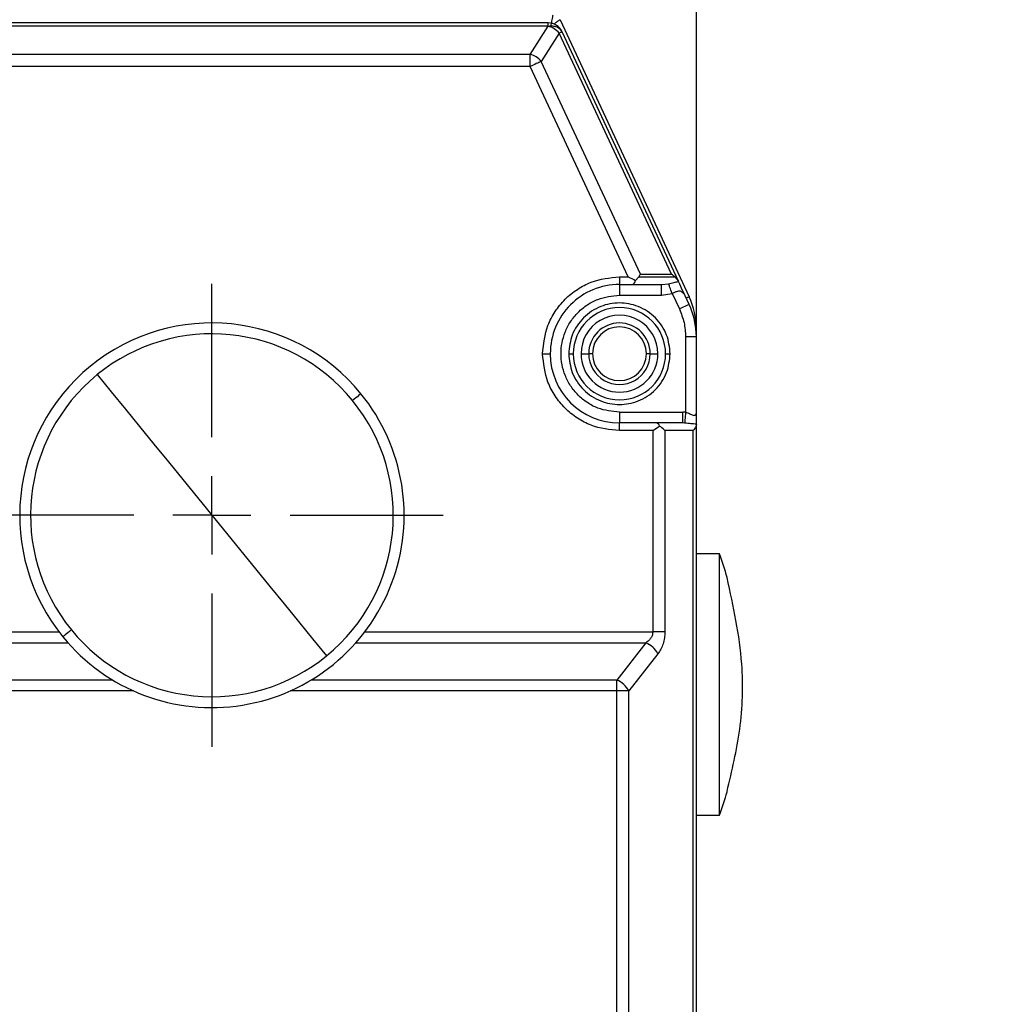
# Model space of a CAD drawing. Header units: millimetres. Extents: x 19 to 819, y 19 to 629.
# Tile 5 of 26: x 222 to 286, y 322 to 386. Entities that reach past the tile are written whole.
import ezdxf

# ---------------------------------------------------------------- set-up
doc = ezdxf.new("R2010")
doc.units = ezdxf.units.MM
doc.header["$LTSCALE"] = 3
doc.linetypes.add('CENTERX2', pattern=[20.32, 12.7, -2.54, 2.54, -2.54])
doc.layers.add('CENTER', color=40, linetype='CENTERX2')
doc.layers.add('DIMENSIONS', color=140, linetype='Continuous', lineweight=25)
doc.styles.add('SLDTEXTSTYLE0', font='TXT', dxfattribs={"width": 0.7})
doc.dimstyles.new('SLDDIMSTYLE1', dxfattribs={"dimtxt": 6.474023, "dimasz": 9.906, "dimexe": 0, "dimexo": 0.0625, "dimgap": 1.618506, "dimtad": 0, "dimtih": 1, "dimtoh": 1, "dimrnd": 1e-09, "dimzin": 4, "dimdsep": 46, "dimtxsty": 'SLDTEXTSTYLE0', "dimsah": 1, "dimcen": 0.09, "dimadec": 0, "dimazin": 1, "dimtfac": 1, "dimtmove": 0, "dimatfit": 0, "dimfxl": 0, "dimfrac": 2, "dimtolj": 1, "dimtzin": 12, "dimarcsym": 0})

# ---------------------------------------------------------------- blocks, each defined once
blk = doc.blocks.new('_D_5')
at = {"layer": 'DIMENSIONS'}
for p, q in [((203.457, 363.091), (203.457, 570.251)), ((266.457, 363.091), (266.457, 570.251)), ((203.457, 560.726), (184.407, 560.726)), ((227.206, 560.726), (225.032, 560.726)), ((225.032, 560.726), (225.032, 550.436)), ((246.444, 560.726), (248.618, 560.726)), ((248.618, 560.726), (248.618, 550.436)), ((266.457, 560.726), (285.507, 560.726)), ((225.032, 550.436), (227.206, 550.436)), ((248.618, 550.436), (246.444, 550.436))]:
    blk.add_line(p, q, dxfattribs=at)
for points in [[(203.457, 560.726), (193.551, 562.25), (193.551, 559.202)], [(266.457, 560.726), (276.363, 559.202), (276.363, 562.25)]]:
    blk.add_solid(points, dxfattribs=at)
at = {"layer": 'DIMENSIONS', "char_height": 6.35, "attachment_point": 1, "style": 'SLDTEXTSTYLE0'}
for s, insert in [('63.0', (227.206, 570.361)), ('2.48', (227.206, 558.622))]:
    blk.add_mtext(s, dxfattribs=dict(at, insert=insert))
blk = doc.blocks.new('SW_CENTERMARKSYMBOL_1')
at = {"layer": 'CENTER', "color": 0}
for p, q in [((0, 5.08), (0, 15.04)), ((0, 0), (0, 2.54)), ((-5.08, 0), (-15.04, 0)), ((0, 0), (-2.54, 0)), ((0, 0), (0, -2.54)), ((0, 0), (2.54, 0)), ((5.08, 0), (15.04, 0)), ((0, -5.08), (0, -15.04))]:
    blk.add_line(p, q, dxfattribs=at)

msp = doc.modelspace()

# ---------------------------------------------------------------- linework, layer by layer
for p, q in [((256.819, 385.372), (213.094, 385.372)), ((256.819, 385.16), (256.819, 385.372)), ((257.591, 385.583), (265.988, 367.576)), ((256.819, 385.16), (213.094, 385.16)), ((255.653, 383.328), (256.819, 385.16)), ((257.534, 384.705), (256.367, 382.873)), ((264.839, 369.038), (257.534, 384.705)), ((265.286, 368.582), (257.726, 384.794)), ((255.653, 383.328), (214.26, 383.328)), ((255.653, 382.54), (255.653, 383.328)), ((262.818, 369.038), (256.367, 382.873)), ((255.653, 382.54), (214.26, 382.54)), ((262.026, 368.872), (255.653, 382.54)), ((261.457, 368.872), (262.026, 368.872)), ((261.457, 368.872), (261.457, 368.372)), ((262.71, 368.872), (262.499, 368.641)), ((262.71, 368.872), (265.053, 368.872)), ((262.818, 369.038), (264.839, 369.038)), ((265.053, 368.872), (265.286, 368.582)), ((261.457, 368.372), (262.295, 368.372)), ((261.457, 368.372), (261.457, 367.672)), ((262.295, 368.372), (264.192, 368.372)), ((264.192, 368.372), (264.651, 368.422)), ((264.192, 367.672), (264.192, 368.372)), ((261.457, 367.672), (264.192, 367.672)), ((264.192, 367.672), (264.882, 367.792)), ((264.882, 367.792), (265.354, 366.78)), ((265.988, 367.076), (265.732, 367.626)), ((265.757, 364.963), (265.757, 360.064)), ((266.457, 364.963), (265.757, 364.963)), ((266.457, 360.012), (266.457, 364.963)), ((256.457, 363.872), (256.957, 363.872)), ((258.157, 363.872), (258.457, 363.872)), ((258.957, 363.872), (259.457, 363.872)), ((259.707, 363.872), (259.457, 363.872)), ((263.457, 363.872), (263.207, 363.872)), ((263.457, 363.872), (263.957, 363.872)), ((264.457, 363.872), (264.757, 363.872)), ((261.457, 360.072), (261.457, 359.372)), ((261.457, 360.072), (265.588, 360.072)), ((265.588, 359.372), (265.588, 360.072)), ((265.757, 360.064), (265.588, 360.072)), ((266.457, 359.289), (266.457, 360.012)), ((261.457, 358.872), (261.457, 359.372)), ((263.869, 359.372), (261.457, 359.372)), ((265.588, 359.372), (263.869, 359.372)), ((265.695, 359.369), (265.588, 359.372)), ((266.457, 359.281), (266.457, 359.289)), ((266.457, 296.463), (266.457, 359.281)), ((263.625, 358.872), (261.457, 358.872)), ((263.625, 358.872), (263.625, 345.786)), ((264.413, 358.872), (264.413, 345.786)), ((266.245, 358.872), (264.413, 358.872)), ((266.245, 296.872), (266.245, 358.872)), ((267.957, 350.872), (266.457, 350.872)), ((267.957, 333.872), (267.957, 350.872)), ((268.452, 349.322), (268.459, 349.338)), ((206.288, 345.786), (225.021, 345.786)), ((244.892, 345.786), (263.625, 345.786)), ((264.413, 345.786), (263.625, 345.786)), ((206.746, 345.079), (225.604, 345.079)), ((244.309, 345.079), (263.167, 345.079)), ((263.167, 345.079), (261.281, 342.665)), ((263.955, 344.372), (262.069, 341.958)), ((228.506, 342.665), (208.632, 342.665)), ((261.281, 342.665), (241.407, 342.665)), ((261.281, 341.958), (261.281, 342.665)), ((229.861, 341.958), (208.632, 341.958)), ((261.281, 341.958), (240.052, 341.958)), ((261.281, 296.869), (261.281, 341.958)), ((262.069, 341.958), (261.281, 341.958)), ((262.069, 296.872), (262.069, 341.958)), ((268.459, 335.405), (268.452, 335.422)), ((266.457, 333.872), (267.957, 333.872))]:
    msp.add_line(p, q)
at = {"flags": 128}
for points in [[(257.726, 384.794), (257.723, 384.793), (257.713, 384.789), (257.698, 384.781), (257.676, 384.771), (257.649, 384.759), (257.616, 384.743), (257.577, 384.725), (257.534, 384.705)], [(256.367, 382.873), (256.299, 382.842), (256.223, 382.806), (256.14, 382.767), (256.05, 382.726), (255.955, 382.681), (255.856, 382.635), (255.755, 382.588), (255.653, 382.54)], [(264.882, 367.792), (264.843, 367.897), (264.806, 367.999), (264.771, 368.096), (264.738, 368.185), (264.709, 368.264), (264.684, 368.331), (264.665, 368.384), (264.651, 368.422)], [(265.295, 368.561), (265.292, 368.568), (265.289, 368.575), (265.286, 368.582)], [(265.732, 367.626), (265.491, 368.142), (265.377, 368.385), (265.295, 368.561)], [(265.988, 367.576), (265.976, 367.57), (265.94, 367.553), (265.881, 367.526), (265.802, 367.489), (265.797, 367.487)], [(265.988, 367.076), (265.976, 367.07), (265.94, 367.053), (265.881, 367.026), (265.802, 366.989), (265.706, 366.944), (265.596, 366.893), (265.477, 366.838), (265.354, 366.78)], [(227.504, 362.513), (228.413, 361.399), (229.33, 360.273), (230.256, 359.138), (231.188, 357.994), (232.126, 356.844), (233.067, 355.689), (234.011, 354.531), (234.957, 353.372)], [(244.645, 361.27), (244.635, 361.262), (244.606, 361.239), (244.558, 361.2), (244.493, 361.147), (244.413, 361.081), (244.318, 361.004), (244.212, 360.918), (244.098, 360.824)], [(265.757, 360.064), (265.745, 359.934), (265.734, 359.809), (265.724, 359.692), (265.715, 359.589), (265.707, 359.502), (265.701, 359.435), (265.697, 359.39), (265.695, 359.369)], [(234.957, 353.372), (235.902, 352.212), (236.846, 351.054), (237.787, 349.899), (238.725, 348.75), (239.657, 347.606), (240.583, 346.471), (241.5, 345.345), (242.409, 344.23)], [(225.815, 345.919), (225.701, 345.826), (225.595, 345.74), (225.5, 345.663), (225.42, 345.597), (225.355, 345.544), (225.307, 345.505), (225.278, 345.481), (225.268, 345.473)]]:
    msp.add_lwpolyline(points, dxfattribs=at)
for centre, radius, start, end in [((256.819, 384.372), 1, 25.00121, 89.99934), ((256.5, 383.87), 1.329, 38.91887, 76.08001), ((255.333, 382.039), 1.329, 38.91916, 76.07972), ((262.203, 368.653), 0.296, 288.22542, 357.71819), ((261.457, 363.872), 4.5, 89.99971, 180.0002), ((261.456, 365.463), 5, 0.00007, 24.99985), ((261.457, 363.872), 3, 0.00015, 179.99985), ((261.456, 364.963), 5, 0.00007, 24.99985), ((261.457, 363.872), 2.5, 359.99987, 180.00013), ((234.957, 353.372), 12.5, 39.18819, 219.18818), ((261.457, 363.872), 2, 0.00011, 179.99989), ((261.457, 363.872), 1.75, 0, 180), ((234.957, 353.372), 11.794, 39.18828, 129.18812), ((261.457, 363.872), 4.5, 180.00003, 269.99997), ((261.457, 363.872), 3, 180, 0), ((261.457, 363.872), 2.5, 180.00004, 359.99996), ((261.457, 363.872), 2, 179.99989, 0.00011), ((261.457, 363.872), 1.75, 180, 0), ((234.957, 353.372), 11.794, 129.1882, 219.18819), ((234.957, 353.372), 12.5, 219.18817, 39.1882), ((234.957, 353.372), 11.794, 309.1882, 39.18818), ((263.819, 359.129), 0.248, 10.35343, 78.51229), ((244.627, 342.373), 24.829, 16.29176, 20.01633), ((234.957, 353.372), 11.794, 219.18819, 309.18821), ((262.616, 343.672), 1.511, 27.58607, 68.60823), ((260.73, 341.258), 1.511, 27.58571, 68.60919), ((244.625, 342.371), 24.832, 339.98393, 343.70814)]:
    msp.add_arc(centre, radius, start, end)
for points, knots in [([(257.011, 385.172), (257.021, 385.228), (257.039, 385.331), (257.069, 385.496), (257.095, 385.634), (257.115, 385.748), (257.128, 385.817), (257.135, 385.855), (257.138, 385.872)], [0, 0, 0, 0, 0.240893, 0.439671, 0.707106, 0.835915, 0.927904, 1, 1, 1, 1]), ([(257.591, 385.583), (257.577, 385.573), (257.546, 385.551), (257.489, 385.511), (257.394, 385.444), (257.292, 385.37), (257.214, 385.315), (257.188, 385.297)], [0, 0, 0, 0, 0.103741, 0.236129, 0.421483, 0.806273, 1, 1, 1, 1]), ([(256.819, 385.16), (256.914, 385.17), (257.102, 385.191), (257.371, 385.129), (257.599, 384.999), (257.685, 384.86), (257.726, 384.794)], [0, 0, 0, 0, 0.272403, 0.537954, 0.781411, 1, 1, 1, 1]), ([(256.457, 363.872), (256.523, 364.501), (256.626, 365.468), (257.25, 366.632), (257.895, 367.434), (258.696, 368.079), (259.86, 368.702), (260.828, 368.805), (261.457, 368.872)], [0, 0, 0, 0, 0.239457, 0.368361, 0.5, 0.631639, 0.760543, 1, 1, 1, 1]), ([(262.026, 368.872), (262.028, 368.871), (262.185, 368.793), (262.343, 368.717), (262.499, 368.641)], [0, 0, 0, 0, 0.012862, 1, 1, 1, 1]), ([(262.818, 369.038), (262.817, 369.037), (262.785, 368.979), (262.747, 368.925), (262.71, 368.872)], [0, 0, 0, 0, 0.022742, 1, 1, 1, 1]), ([(265.053, 368.872), (264.985, 368.929), (264.916, 368.987), (264.841, 369.037), (264.839, 369.038)], [0, 0, 0, 0, 0.980047, 1, 1, 1, 1]), ([(264.651, 368.422), (264.765, 368.451), (264.978, 368.507), (265.194, 368.544), (265.295, 368.561)], [0, 0, 0, 0, 0.533922, 1, 1, 1, 1]), ([(261.457, 360.072), (260.979, 360.123), (260.243, 360.201), (259.358, 360.675), (258.75, 361.165), (258.257, 361.774), (257.798, 362.658), (257.565, 363.872), (257.798, 365.085), (258.257, 365.97), (258.75, 366.579), (259.358, 367.069), (260.243, 367.543), (260.979, 367.621), (261.457, 367.672)], [0, 0, 0, 0, 0.119728, 0.18418, 0.25, 0.31582, 0.380272, 0.5, 0.619729, 0.68418, 0.75, 0.81582, 0.880271, 1, 1, 1, 1]), ([(265.732, 367.626), (265.715, 367.657), (265.686, 367.711), (265.64, 367.769), (265.565, 367.852), (265.456, 367.933), (265.292, 367.944), (265.208, 367.919), (265.154, 367.897), (265.108, 367.878), (265.016, 367.838), (264.932, 367.809), (264.882, 367.792)], [0, 0, 0, 0, 0.107095, 0.180919, 0.218985, 0.442736, 0.560886, 0.69494, 0.698977, 0.735109, 0.843233, 1, 1, 1, 1]), ([(264.757, 363.872), (264.712, 364.287), (264.644, 364.927), (264.233, 365.697), (263.807, 366.221), (263.281, 366.65), (262.512, 367.048), (261.457, 367.252), (260.401, 367.048), (259.632, 366.65), (259.107, 366.221), (258.68, 365.697), (258.269, 364.928), (258.201, 364.287), (258.157, 363.872)], [0, 0, 0, 0, 0.119721, 0.184834, 0.25, 0.315113, 0.380279, 0.5, 0.619721, 0.684835, 0.75, 0.815113, 0.880279, 1, 1, 1, 1]), ([(265.354, 366.78), (265.471, 366.488), (265.704, 365.905), (265.739, 365.277), (265.757, 364.963)], [0, 0, 0, 0, 0.500004, 1, 1, 1, 1]), ([(261.457, 358.872), (260.828, 358.939), (259.86, 359.041), (258.696, 359.665), (257.895, 360.31), (257.25, 361.111), (256.626, 362.275), (256.523, 363.243), (256.457, 363.872)], [0, 0, 0, 0, 0.239457, 0.368361, 0.5, 0.63164, 0.760543, 1, 1, 1, 1]), ([(258.157, 363.872), (258.201, 363.457), (258.269, 362.816), (258.68, 362.047), (259.107, 361.523), (259.632, 361.093), (260.401, 360.696), (261.457, 360.492), (262.512, 360.696), (263.281, 361.093), (263.806, 361.522), (264.233, 362.047), (264.644, 362.816), (264.712, 363.457), (264.757, 363.872)], [0, 0, 0, 0, 0.119721, 0.184835, 0.25, 0.315113, 0.380278, 0.5, 0.619722, 0.684835, 0.75, 0.815114, 0.880279, 1, 1, 1, 1]), ([(265.757, 360.064), (265.803, 360.053), (265.895, 360.03), (266.02, 359.97), (266.135, 359.914), (266.239, 359.872), (266.334, 359.862), (266.408, 359.894), (266.443, 359.946), (266.454, 359.984), (266.456, 360.004), (266.456, 360.01), (266.457, 360.012)], [0, 0, 0, 0, 0.176086, 0.346548, 0.506414, 0.647092, 0.755551, 0.848064, 0.92769, 0.977709, 0.992122, 1, 1, 1, 1]), ([(263.625, 358.872), (263.627, 358.873), (263.761, 358.968), (263.906, 359.071), (264.053, 359.167), (264.063, 359.173)], [0, 0, 0, 0, 0.011884, 0.929166, 1, 1, 1, 1]), ([(264.413, 358.872), (264.412, 358.873), (264.394, 358.893), (264.29, 359.007), (264.166, 359.098), (264.063, 359.173)], [0, 0, 0, 0, 0.010483, 0.175114, 1, 1, 1, 1]), ([(266.457, 359.289), (266.34, 359.3), (266.086, 359.324), (265.833, 359.353), (265.695, 359.369)], [0, 0, 0, 0, 0.458424, 1, 1, 1, 1]), ([(266.457, 359.281), (266.443, 359.221), (266.409, 359.07), (266.308, 358.945), (266.246, 358.873), (266.245, 358.872)], [0, 0, 0, 0, 0.388268, 0.989631, 1, 1, 1, 1]), ([(268.452, 335.422), (268.771, 336.76), (269.417, 339.476), (269.577, 344.21), (268.862, 347.459), (268.452, 349.322)], [0, 0, 0, 0, 0.293077, 0.594654, 1, 1, 1, 1]), ([(263.625, 345.786), (263.619, 345.72), (263.606, 345.585), (263.51, 345.395), (263.364, 345.219), (263.236, 345.128), (263.167, 345.079)], [0, 0, 0, 0, 0.223692, 0.461955, 0.713143, 1, 1, 1, 1]), ([(264.413, 345.786), (264.407, 345.655), (264.396, 345.396), (264.303, 345.022), (264.165, 344.672), (264.024, 344.471), (263.955, 344.372)], [0, 0, 0, 0, 0.258806, 0.513945, 0.761798, 1, 1, 1, 1])]:
    msp.add_open_spline(points, degree=3, knots=knots)

# ---------------------------------------------------------------- block references
at = {"layer": 'CENTER'}
msp.add_blockref('SW_CENTERMARKSYMBOL_1', (234.957, 353.372), dxfattribs=at)

# ---------------------------------------------------------------- dimensions: what is measured, and where the dimension line sits
at = {"layer": 'DIMENSIONS'}
dim = msp.add_linear_dim(base=(266.457, 560.726), p1=(203.457, 359.281), p2=(266.457, 359.281), dimstyle='SLDDIMSTYLE1', dxfattribs=at)
dim.commit()
dim.dimension.update_dxf_attribs({"geometry": '_D_5', "text_midpoint": (236.825, 560.726), "dimtype": 160})

doc.saveas('drawing.dxf')
